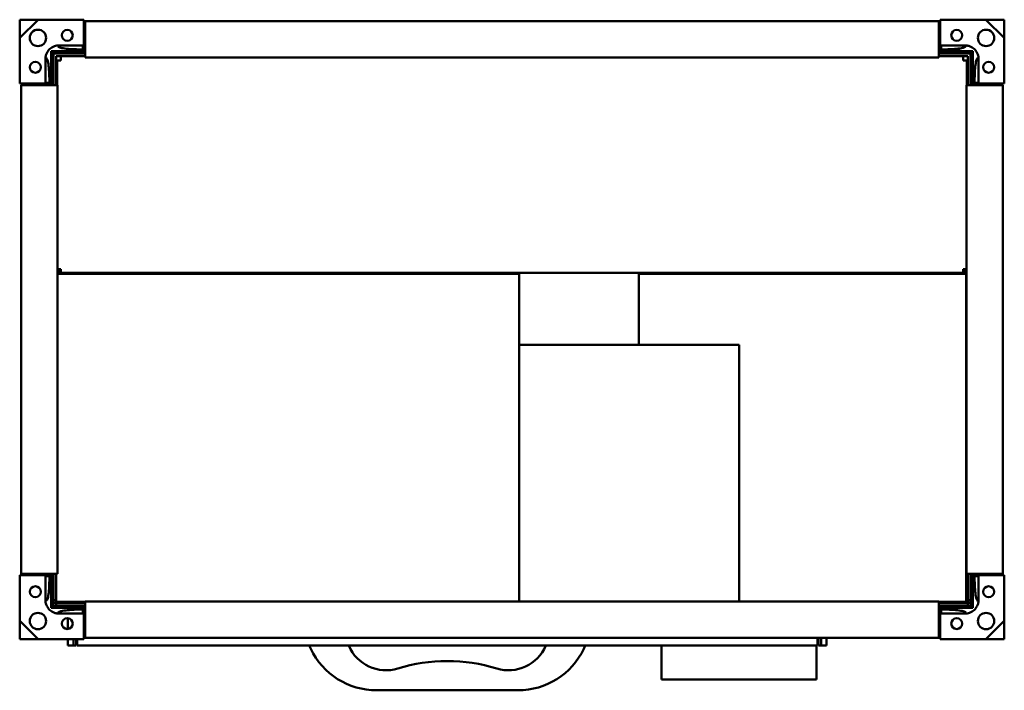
# Model space of a CAD drawing. Header units: millimetres. Extents: x 360 to 900, y 262 to 629.
import ezdxf

# ---------------------------------------------------------------- set-up
doc = ezdxf.new("R2010")
doc.units = ezdxf.units.MM
doc.header["$LTSCALE"] = 3
doc.layers.add('Widoczne (ISO)', color=7, linetype='Continuous', lineweight=50)

msp = doc.modelspace()

# ---------------------------------------------------------------- linework, layer by layer
at = {"layer": 'Widoczne (ISO)'}
for p, q in [((360.01, 619.57), (360.03, 629.47)), ((360.03, 629.47), (369.94, 629.49)), ((360.06, 619.45), (370.06, 629.45)), ((370.17, 629.41), (395.1, 629.41)), ((395.1, 629.41), (395.1, 627.91)), ((395.1, 627.91), (396, 627.91)), ((395.1, 627.91), (395.1, 615.91)), ((396, 628.71), (864, 628.71)), ((396, 628.71), (396, 627.51)), ((396, 609.71), (396, 627.51)), ((864, 628.71), (864, 627.51)), ((864, 627.91), (864.9, 627.91)), ((864, 609.71), (864, 627.51)), ((864.9, 629.41), (889.83, 629.41)), ((864.9, 627.91), (864.9, 629.41)), ((864.9, 615.91), (864.9, 627.91)), ((889.94, 629.45), (899.94, 619.45)), ((890.06, 629.49), (899.97, 629.47)), ((899.97, 629.47), (899.99, 619.57)), ((360.1, 594.41), (360.1, 619.33)), ((899.9, 619.33), (899.9, 594.41)), ((378.1, 611.41), (377.32, 612.19)), ((378.1, 594.41), (378.1, 611.41)), ((378.1, 611.41), (395.1, 611.41)), ((378.5, 608.01), (378.5, 611.01)), ((381.5, 611.01), (378.5, 611.01)), ((381, 615.4), (394.6, 615.4)), ((381.5, 611.01), (396, 611.01)), ((387.16, 612.32), (395.1, 612.32)), ((394.6, 613.2), (392.28, 613.2)), ((394.6, 615.41), (394.6, 613.2)), ((395.1, 612.91), (395.1, 612.32)), ((396, 612.91), (395.1, 612.91)), ((395.1, 612.32), (395.1, 611.41)), ((864.9, 612.91), (864, 612.91)), ((864, 611.01), (878.5, 611.01)), ((864.9, 612.91), (864.9, 612.32)), ((864.9, 612.32), (864.9, 611.41)), ((864.9, 612.32), (872.84, 612.32)), ((864.9, 611.41), (881.9, 611.41)), ((865.4, 613.2), (865.4, 615.41)), ((865.4, 615.4), (879, 615.4)), ((867.72, 613.2), (865.4, 613.2)), ((878.5, 611.01), (881.5, 611.01)), ((881.5, 611.01), (881.5, 608.01)), ((881.9, 611.41), (882.68, 612.19)), ((881.9, 611.41), (881.9, 594.41)), ((374.11, 594.91), (374.11, 608.5)), ((378.5, 608.01), (378.5, 593.51)), ((381.5, 609.51), (380, 609.51)), ((380, 609.51), (380, 608.01)), ((380, 593.51), (380, 608.01)), ((382.5, 607.01), (380.5, 607.01)), ((380.5, 607.01), (380.5, 593.51)), ((381.5, 609.51), (396, 609.51)), ((382.5, 607.51), (382.5, 609.51)), ((382.5, 607.51), (382.5, 607.01)), ((396, 609.71), (396, 608.71)), ((396, 608.71), (864, 608.71)), ((864, 609.71), (864, 608.71)), ((864, 609.51), (878.5, 609.51)), ((877.5, 609.51), (877.5, 607.51)), ((877.5, 607.01), (877.5, 607.51)), ((877.5, 607.01), (879.5, 607.01)), ((878.5, 609.51), (880, 609.51)), ((879.5, 593.51), (879.5, 607.01)), ((880, 608.01), (880, 609.51)), ((880, 608.01), (880, 593.51)), ((881.5, 593.51), (881.5, 608.01)), ((885.89, 608.5), (885.89, 594.91)), ((377.19, 594.41), (377.19, 602.34)), ((882.81, 602.34), (882.81, 594.41)), ((361.6, 594.41), (360.1, 594.41)), ((373.6, 594.41), (361.6, 594.41)), ((361.6, 593.51), (361.6, 594.41)), ((376.31, 594.91), (374.1, 594.91)), ((376.31, 597.23), (376.31, 594.91)), ((376.6, 594.41), (376.6, 593.51)), ((376.6, 594.41), (377.19, 594.41)), ((377.19, 594.41), (378.1, 594.41)), ((882.81, 594.41), (881.9, 594.41)), ((883.4, 594.41), (882.81, 594.41)), ((883.4, 593.51), (883.4, 594.41)), ((883.69, 594.91), (883.69, 597.23)), ((885.9, 594.91), (883.69, 594.91)), ((898.4, 594.41), (886.4, 594.41)), ((899.9, 594.41), (898.4, 594.41)), ((898.4, 594.41), (898.4, 593.51)), ((360.8, 593.51), (362, 593.51)), ((360.8, 325.51), (360.8, 593.51)), ((379.8, 593.51), (362, 593.51)), ((379.8, 593.51), (380.8, 593.51)), ((380.8, 325.51), (380.8, 593.51)), ((879.2, 593.51), (879.2, 325.51)), ((879.2, 593.51), (880.2, 593.51)), ((898, 593.51), (880.2, 593.51)), ((898, 593.51), (899.2, 593.51)), ((899.2, 593.51), (899.2, 325.51)), ((382.5, 492.51), (380.8, 492.51)), ((380.8, 491.51), (382.5, 491.51)), ((382.5, 492.51), (382.5, 490.51)), ((877.5, 492.51), (877.5, 490.51)), ((877.5, 492.51), (879.2, 492.51)), ((877.5, 491.51), (879.2, 491.51)), ((382.5, 490.51), (380.8, 490.51)), ((628.26, 490.01), (380.8, 490.01)), ((382.5, 490.51), (877.5, 490.51)), ((382.5, 490.21), (382.5, 490.51)), ((489.5, 490.01), (489.5, 490.51)), ((628.26, 490.01), (634.01, 490.01)), ((634.01, 490.01), (634.01, 310.31)), ((699.5, 451.06), (699.5, 490.51)), ((878.93, 490.01), (699.5, 490.01)), ((877.5, 490.21), (877.5, 490.51)), ((879.2, 490.51), (877.5, 490.51)), ((878.93, 490.01), (878.99, 490.01)), ((879, 490.01), (878.99, 490.01)), ((879, 490.01), (879.2, 490.01)), ((879, 310.01), (879, 490.01)), ((879, 490.01), (879, 490.01)), ((754.5, 451.06), (634.01, 451.06)), ((754.5, 451.06), (754.5, 310.31)), ((360.1, 324.61), (361.6, 324.61)), ((360.1, 299.68), (360.1, 324.61)), ((362, 325.51), (360.8, 325.51)), ((361.6, 324.61), (361.6, 325.51)), ((361.6, 324.61), (373.6, 324.61)), ((362, 325.51), (379.8, 325.51)), ((374.1, 324.11), (376.31, 324.11)), ((374.11, 310.51), (374.11, 324.11)), ((376.31, 324.11), (376.31, 321.78)), ((376.6, 325.51), (376.6, 324.61)), ((376.6, 324.61), (377.19, 324.61)), ((377.19, 324.61), (378.1, 324.61)), ((377.19, 316.67), (377.19, 324.61)), ((378.1, 307.61), (378.1, 324.61)), ((378.5, 325.51), (378.5, 311.01)), ((380.8, 325.51), (379.8, 325.51)), ((380, 311.01), (380, 325.51)), ((380.01, 310.01), (380.01, 325.51)), ((880.2, 325.51), (879.2, 325.51)), ((880, 325.51), (880, 311.01)), ((880.2, 325.51), (898, 325.51)), ((881.5, 311.01), (881.5, 325.51)), ((882.81, 324.61), (881.9, 324.61)), ((881.9, 324.61), (881.9, 307.61)), ((883.4, 324.61), (882.81, 324.61)), ((882.81, 324.61), (882.81, 316.67)), ((883.4, 324.61), (883.4, 325.51)), ((883.69, 324.11), (885.9, 324.11)), ((883.69, 321.78), (883.69, 324.11)), ((885.89, 324.11), (885.89, 310.51)), ((886.4, 324.61), (898.4, 324.61)), ((899.2, 325.51), (898, 325.51)), ((898.4, 325.51), (898.4, 324.61)), ((898.4, 324.61), (899.9, 324.61)), ((899.9, 324.61), (899.9, 299.68)), ((378.5, 323.01), (378.1, 323.01)), ((881.5, 323.01), (881.9, 323.01)), ((380, 308.01), (378.1, 308.01)), ((380, 311.01), (378.5, 311.01)), ((378.5, 311.01), (378.5, 309.51)), ((380, 309.51), (378.5, 309.51)), ((380, 309.51), (380.01, 309.51)), ((380.01, 308.01), (380, 308.01)), ((396, 310.01), (380.01, 310.01)), ((380.01, 309.51), (385.01, 309.51)), ((380.01, 309.51), (380.01, 308.01)), ((385.01, 308.01), (380.01, 308.01)), ((382.5, 310.01), (382.5, 309.69)), ((382.5, 309.69), (396, 309.69)), ((396, 309.51), (385.01, 309.51)), ((396, 308.01), (385.01, 308.01)), ((386.5, 308.01), (386.5, 307.61)), ((389.5, 308.01), (389.5, 307.61)), ((864, 310.31), (396, 310.31)), ((396, 309.31), (396, 310.31)), ((396, 309.31), (396, 291.51)), ((864, 309.31), (864, 310.31)), ((878.93, 310.01), (864, 310.01)), ((864, 309.69), (877.5, 309.69)), ((874.99, 309.51), (864, 309.51)), ((864, 309.31), (864, 291.51)), ((874.99, 308.01), (864, 308.01)), ((874.99, 309.51), (879.99, 309.51)), ((879.99, 308.01), (874.99, 308.01)), ((877.5, 310.01), (877.5, 309.69)), ((878.93, 310.01), (878.99, 310.01)), ((878.99, 310.01), (879, 310.01)), ((880, 310.01), (879, 310.01)), ((879, 310.01), (879, 310.01)), ((879.99, 309.51), (880, 309.51)), ((879.99, 309.51), (879.99, 308.01)), ((880, 308.01), (879.99, 308.01)), ((880, 311.01), (881.5, 311.01)), ((880, 311.01), (880, 310.01)), ((880, 309.51), (881.5, 309.51)), ((880, 308.01), (881.9, 308.01)), ((881.5, 309.51), (881.5, 311.01)), ((378.1, 307.61), (377.32, 306.82)), ((395.1, 307.61), (378.1, 307.61)), ((394.6, 303.62), (381, 303.62)), ((395.1, 306.7), (387.16, 306.7)), ((392.28, 305.81), (394.6, 305.81)), ((394.6, 305.81), (394.6, 303.61)), ((395.1, 306.7), (395.1, 307.61)), ((395.1, 307.01), (396, 307.01)), ((395.1, 306.11), (395.1, 306.7)), ((395.1, 306.11), (396, 306.11)), ((395.1, 303.11), (395.1, 291.11)), ((864, 306.11), (864.9, 306.11)), ((864.9, 306.7), (864.9, 307.61)), ((881.9, 307.61), (864.9, 307.61)), ((872.84, 306.7), (864.9, 306.7)), ((864.9, 306.11), (864.9, 306.7)), ((864.9, 291.11), (864.9, 303.11)), ((865.4, 303.61), (865.4, 305.81)), ((865.4, 305.81), (867.72, 305.81)), ((879, 303.62), (865.4, 303.62)), ((881.9, 307.61), (882.68, 306.82)), ((360.03, 289.54), (360.01, 299.45)), ((370.06, 289.56), (360.06, 299.56)), ((386.5, 301.08), (386.5, 295.13)), ((899.94, 299.56), (889.94, 289.56)), ((899.99, 299.45), (899.97, 289.54)), ((369.94, 289.52), (360.03, 289.54)), ((395.1, 289.61), (370.17, 289.61)), ((386.5, 286.01), (386.5, 289.61)), ((389.5, 289.61), (389.5, 286.01)), ((389.5, 286.01), (389.5, 289.61)), ((391, 289.61), (391, 286.01)), ((391.5, 289.61), (391.5, 286.01)), ((395.1, 291.11), (395.1, 289.61)), ((396, 291.11), (395.1, 291.11)), ((396, 290.31), (396, 291.51)), ((864, 290.31), (396, 290.31)), ((797.5, 286.01), (797.5, 290.31)), ((798, 286.01), (798, 290.31)), ((799.5, 286.01), (799.5, 290.31)), ((799.5, 290.31), (799.5, 286.01)), ((802.5, 290.31), (802.5, 286.01)), ((864, 290.31), (864, 291.51)), ((864.9, 291.11), (864, 291.11)), ((864.9, 289.61), (864.9, 291.11)), ((889.83, 289.61), (864.9, 289.61)), ((899.97, 289.54), (890.06, 289.52)), ((389.5, 286.01), (386.5, 286.01)), ((389.5, 286.01), (391, 286.01)), ((797.5, 286.01), (391.5, 286.01)), ((518.81, 286.01), (519.63, 284.28)), ((669.37, 284.28), (670.19, 286.01)), ((712, 286.01), (712, 267.51)), ((797, 286.01), (797, 267.51)), ((798, 286.01), (799.5, 286.01)), ((799.5, 286.01), (802.5, 286.01)), ((797, 267.51), (712, 267.51)), ((555.73, 261.51), (633.27, 261.51))]:
    msp.add_line(p, q, dxfattribs=at)
for centre, radius in [((370, 619.51), 4.5), ((386.1, 620.91), 3), ((873.9, 620.91), 3), ((890, 619.51), 4.5), ((368.6, 603.41), 3), ((891.4, 603.41), 3), ((368.6, 315.61), 3), ((891.4, 315.61), 3), ((370, 299.51), 4.5), ((890, 299.51), 4.5), ((386.1, 298.11), 3), ((873.9, 298.11), 3)]:
    msp.add_circle(centre, radius, dxfattribs=at)
for centre, radius, start, end in [((394.6, 615.91), 0.5, 270, 0), ((865.4, 615.91), 0.5, 180, 270), ((373.6, 594.91), 0.5, 270, 0), ((886.4, 594.91), 0.5, 180, 270), ((373.6, 324.11), 0.5, 0, 90), ((886.4, 324.11), 0.5, 90, 180), ((394.6, 303.11), 0.5, 0, 90), ((865.4, 303.11), 0.5, 90, 180), ((555.73, 301.51), 40, 205.5139, 270), ((560.86, 294.58), 22.07, 202.8505, 287.2391), ((628.14, 294.58), 22.07, 252.7609, 337.1495), ((633.27, 301.51), 40, 270, 334.4861), ((593.86, 188.23), 89.28, 89.5889, 107.2391), ((595.14, 188.23), 89.28, 72.7609, 90.4111)]:
    msp.add_arc(centre, radius, start, end, dxfattribs=at)
for centre, major_axis, start_param, end_param in [((382.5, 489.51), (-2, 0), 5.497787, 5.728374), ((382.5, 488.8), (2, 0), 1.570796, 2.118825), ((877.5, 488.8), (2, 0), 1.022768, 1.570796), ((877.5, 489.51), (-2, 0), 3.696404, 3.926991)]:
    msp.add_ellipse(centre, major_axis=major_axis, ratio=0.707107, start_param=start_param, end_param=end_param, dxfattribs=at)
for points in [[(369.94, 629.49), (369.98, 629.48), (370.02, 629.46), (370.06, 629.45)], [(370.06, 629.45), (370.1, 629.43), (370.14, 629.42), (370.17, 629.41)], [(889.83, 629.41), (889.87, 629.42), (889.9, 629.43), (889.94, 629.45)], [(890.06, 629.49), (890.02, 629.48), (889.98, 629.46), (889.94, 629.45)], [(360.01, 619.57), (360.03, 619.53), (360.04, 619.49), (360.06, 619.45)], [(360.1, 619.33), (360.09, 619.37), (360.07, 619.41), (360.06, 619.45)], [(899.94, 619.45), (899.93, 619.41), (899.91, 619.37), (899.9, 619.33)], [(899.99, 619.57), (899.97, 619.53), (899.96, 619.49), (899.94, 619.45)], [(360.01, 299.45), (360.03, 299.48), (360.04, 299.52), (360.06, 299.56)], [(360.06, 299.56), (360.07, 299.6), (360.09, 299.64), (360.1, 299.68)], [(899.9, 299.68), (899.91, 299.64), (899.93, 299.6), (899.94, 299.56)], [(899.99, 299.45), (899.97, 299.48), (899.96, 299.52), (899.94, 299.56)], [(369.94, 289.52), (369.98, 289.53), (370.02, 289.55), (370.06, 289.56)], [(370.17, 289.61), (370.13, 289.59), (370.1, 289.58), (370.06, 289.56)], [(889.94, 289.56), (889.9, 289.58), (889.86, 289.59), (889.83, 289.61)], [(890.06, 289.52), (890.02, 289.53), (889.98, 289.55), (889.94, 289.56)]]:
    msp.add_open_spline(points, degree=3, dxfattribs=at)
for points, knots in [([(374.11, 608.5), (374.24, 609.32), (374.33, 609.81), (374.89, 611.4), (375.43, 612.24), (376.7, 613.65), (377.49, 614.24), (379.29, 615.1), (380.07, 615.25), (381, 615.4)], [6.722157, 6.722157, 6.722157, 6.722157, 7.046388, 7.046388, 7.578871, 7.578871, 8.149832, 8.149832, 8.745306, 8.745306, 8.745306, 8.745306]), ([(377.19, 602.34), (377.19, 603.7), (377.2, 604.95), (377.2, 606.76), (377.21, 607.5), (377.21, 608.27), (377.21, 608.59), (377.21, 608.95), (377.22, 609.12), (377.22, 609.55), (377.23, 609.81), (377.25, 610.76), (377.27, 611.44), (377.31, 612.14), (377.31, 612.16), (377.32, 612.19)], [0.4926398, 0.4926398, 0.4926398, 0.4926398, 0.5669172, 0.5669172, 0.6175904, 0.6175904, 0.6200707, 0.6200707, 0.6224298, 0.6224298, 0.6258618, 0.6258618, 0.63518, 0.63518, 0.6355201, 0.6355201, 0.6355201, 0.6355201]), ([(387.16, 612.32), (385.25, 612.31), (383.33, 612.3), (381.53, 612.3), (381.01, 612.29), (380.62, 612.29), (380.47, 612.29), (379.06, 612.27), (378.11, 612.24), (377.32, 612.19)], [-1.95287, -1.95287, -1.95287, -1.95287, -0.854643, -0.854643, -0.82091, -0.82091, -0.798868, -0.798868, -0.619017, -0.619017, -0.619017, -0.619017]), ([(381, 615.4), (381.01, 615.36), (381.01, 615.32), (381.02, 615.24), (381.02, 615.2), (381.03, 615.12), (381.03, 615.08), (381.08, 614.95), (381.13, 614.87), (381.3, 614.67), (381.44, 614.57), (382.1, 614.2), (382.93, 613.98), (385.02, 613.63), (386.38, 613.5), (389.23, 613.31), (390.81, 613.25), (392.28, 613.2)], [-4.294451, -4.294451, -4.294451, -4.294451, -4.260976, -4.260976, -4.225754, -4.225754, -4.190018, -4.190018, -4.104754, -4.104754, -3.964207, -3.964207, -3.45937, -3.45937, -2.870368, -2.870368, -2.287369, -2.287369, -2.287369, -2.287369]), ([(392.28, 613.2), (392.24, 613.19), (392.2, 613.18), (390.75, 612.9), (389.2, 612.59), (387.16, 612.32)], [-21.284951, -21.284951, -21.284951, -21.284951, -21.095773, -21.095773, -13.528433, -13.528433, -13.528433, -13.528433]), ([(879, 615.4), (878.99, 615.36), (878.99, 615.32), (878.99, 615.25), (878.98, 615.22), (878.98, 615.17), (878.98, 615.17), (878.97, 615.08), (878.94, 615), (878.85, 614.84), (878.78, 614.76), (878.56, 614.57), (878.38, 614.47), (877.74, 614.17), (877.14, 614.02), (875.44, 613.69), (874.07, 613.54), (871.08, 613.33), (869.3, 613.25), (867.72, 613.2)], [0.395755, 0.395755, 0.395755, 0.395755, 0.408065, 0.408065, 0.41657, 0.41657, 0.424022, 0.424022, 0.506629, 0.506629, 0.609066, 0.609066, 0.795832, 0.795832, 1.287097, 1.287097, 2.195023, 2.195023, 3.203538, 3.203538, 3.203538, 3.203538]), ([(872.84, 612.32), (872.27, 612.39), (871.71, 612.48), (870.03, 612.75), (869.35, 612.89), (867.72, 613.2)], [-4.010817, -4.010817, -4.010817, -4.010817, -3.613679, -3.613679, -2.833117, -2.833117, -2.833117, -2.833117]), ([(872.84, 612.32), (874.2, 612.31), (875.45, 612.31), (877.25, 612.3), (877.99, 612.3), (878.76, 612.29), (879.08, 612.29), (879.44, 612.29), (879.62, 612.29), (880.05, 612.28), (880.3, 612.28), (881.25, 612.26), (881.93, 612.23), (882.63, 612.19), (882.66, 612.19), (882.68, 612.19)], [0.4926398, 0.4926398, 0.4926398, 0.4926398, 0.5669172, 0.5669172, 0.6175904, 0.6175904, 0.6200707, 0.6200707, 0.6224298, 0.6224298, 0.6258618, 0.6258618, 0.63518, 0.63518, 0.6355201, 0.6355201, 0.6355201, 0.6355201]), ([(879, 615.4), (879.82, 615.26), (880.3, 615.18), (881.9, 614.61), (882.74, 614.08), (884.15, 612.81), (884.73, 612.02), (885.6, 610.22), (885.74, 609.44), (885.89, 608.5)], [6.722157, 6.722157, 6.722157, 6.722157, 7.046388, 7.046388, 7.578871, 7.578871, 8.149832, 8.149832, 8.745306, 8.745306, 8.745306, 8.745306]), ([(882.81, 602.34), (882.8, 604.26), (882.8, 606.18), (882.79, 607.98), (882.79, 608.49), (882.79, 608.88), (882.78, 609.04), (882.77, 610.45), (882.73, 611.4), (882.68, 612.19)], [-1.95287, -1.95287, -1.95287, -1.95287, -0.854643, -0.854643, -0.82091, -0.82091, -0.798868, -0.798868, -0.619017, -0.619017, -0.619017, -0.619017]), ([(374.11, 608.5), (374.15, 608.5), (374.19, 608.5), (374.26, 608.49), (374.28, 608.49), (374.34, 608.48), (374.34, 608.48), (374.43, 608.47), (374.5, 608.45), (374.66, 608.36), (374.74, 608.29), (374.94, 608.07), (375.04, 607.88), (375.33, 607.25), (375.49, 606.64), (375.82, 604.94), (375.96, 603.57), (376.18, 600.58), (376.26, 598.81), (376.31, 597.23)], [0.395755, 0.395755, 0.395755, 0.395755, 0.408065, 0.408065, 0.41657, 0.41657, 0.424022, 0.424022, 0.506629, 0.506629, 0.609066, 0.609066, 0.795832, 0.795832, 1.287097, 1.287097, 2.195023, 2.195023, 3.203538, 3.203538, 3.203538, 3.203538]), ([(885.89, 608.5), (885.85, 608.5), (885.81, 608.5), (885.74, 608.49), (885.7, 608.49), (885.62, 608.48), (885.58, 608.47), (885.45, 608.43), (885.37, 608.38), (885.17, 608.21), (885.07, 608.06), (884.69, 607.4), (884.48, 606.58), (884.13, 604.49), (884, 603.12), (883.81, 600.28), (883.74, 598.7), (883.69, 597.23)], [-4.294451, -4.294451, -4.294451, -4.294451, -4.260976, -4.260976, -4.225754, -4.225754, -4.190018, -4.190018, -4.104754, -4.104754, -3.964207, -3.964207, -3.45937, -3.45937, -2.870368, -2.870368, -2.287369, -2.287369, -2.287369, -2.287369]), ([(377.19, 602.34), (377.11, 601.78), (377.03, 601.21), (376.76, 599.54), (376.62, 598.85), (376.31, 597.23)], [-4.010817, -4.010817, -4.010817, -4.010817, -3.613679, -3.613679, -2.833117, -2.833117, -2.833117, -2.833117]), ([(883.69, 597.23), (883.69, 597.27), (883.68, 597.3), (883.4, 598.76), (883.09, 600.31), (882.81, 602.34)], [-21.284951, -21.284951, -21.284951, -21.284951, -21.095773, -21.095773, -13.528433, -13.528433, -13.528433, -13.528433]), ([(374.11, 310.51), (374.15, 310.51), (374.19, 310.51), (374.26, 310.52), (374.3, 310.52), (374.38, 310.53), (374.42, 310.54), (374.55, 310.58), (374.63, 310.63), (374.83, 310.81), (374.93, 310.95), (375.31, 311.61), (375.52, 312.44), (375.87, 314.53), (376, 315.89), (376.19, 318.74), (376.26, 320.31), (376.31, 321.78)], [-4.294451, -4.294451, -4.294451, -4.294451, -4.260976, -4.260976, -4.225754, -4.225754, -4.190018, -4.190018, -4.104754, -4.104754, -3.964207, -3.964207, -3.45937, -3.45937, -2.870368, -2.870368, -2.287369, -2.287369, -2.287369, -2.287369]), ([(376.31, 321.78), (376.31, 321.75), (376.32, 321.71), (376.6, 320.25), (376.91, 318.7), (377.19, 316.67)], [-21.284951, -21.284951, -21.284951, -21.284951, -21.095773, -21.095773, -13.528433, -13.528433, -13.528433, -13.528433]), ([(882.81, 316.67), (882.89, 317.23), (882.97, 317.8), (883.24, 319.47), (883.38, 320.16), (883.69, 321.78)], [-4.010817, -4.010817, -4.010817, -4.010817, -3.613679, -3.613679, -2.833117, -2.833117, -2.833117, -2.833117]), ([(885.89, 310.51), (885.85, 310.51), (885.81, 310.51), (885.74, 310.52), (885.72, 310.52), (885.66, 310.53), (885.66, 310.53), (885.57, 310.54), (885.5, 310.56), (885.34, 310.65), (885.26, 310.72), (885.06, 310.95), (884.96, 311.13), (884.67, 311.76), (884.51, 312.37), (884.18, 314.07), (884.04, 315.44), (883.82, 318.43), (883.74, 320.21), (883.69, 321.78)], [0.395755, 0.395755, 0.395755, 0.395755, 0.408065, 0.408065, 0.41657, 0.41657, 0.424022, 0.424022, 0.506629, 0.506629, 0.609066, 0.609066, 0.795832, 0.795832, 1.287097, 1.287097, 2.195023, 2.195023, 3.203538, 3.203538, 3.203538, 3.203538]), ([(377.19, 316.67), (377.2, 314.75), (377.2, 312.84), (377.21, 311.03), (377.21, 310.52), (377.21, 310.13), (377.22, 309.97), (377.23, 308.57), (377.27, 307.61), (377.32, 306.82)], [-1.95287, -1.95287, -1.95287, -1.95287, -0.854643, -0.854643, -0.82091, -0.82091, -0.798868, -0.798868, -0.619017, -0.619017, -0.619017, -0.619017]), ([(882.81, 316.67), (882.81, 315.31), (882.8, 314.06), (882.8, 312.25), (882.79, 311.51), (882.79, 310.74), (882.79, 310.43), (882.79, 310.07), (882.78, 309.89), (882.78, 309.46), (882.77, 309.2), (882.75, 308.25), (882.73, 307.58), (882.69, 306.87), (882.69, 306.85), (882.68, 306.82)], [0.4926398, 0.4926398, 0.4926398, 0.4926398, 0.5669172, 0.5669172, 0.6175904, 0.6175904, 0.6200707, 0.6200707, 0.6224298, 0.6224298, 0.6258618, 0.6258618, 0.63518, 0.63518, 0.6355201, 0.6355201, 0.6355201, 0.6355201]), ([(381, 303.62), (380.18, 303.75), (379.7, 303.83), (378.1, 304.4), (377.26, 304.93), (375.85, 306.2), (375.27, 306.99), (374.4, 308.8), (374.26, 309.57), (374.11, 310.51)], [6.722157, 6.722157, 6.722157, 6.722157, 7.046388, 7.046388, 7.578871, 7.578871, 8.149832, 8.149832, 8.745306, 8.745306, 8.745306, 8.745306]), ([(885.89, 310.51), (885.76, 309.69), (885.67, 309.2), (885.11, 307.61), (884.57, 306.77), (883.3, 305.36), (882.51, 304.77), (880.71, 303.91), (879.93, 303.77), (879, 303.62)], [6.722157, 6.722157, 6.722157, 6.722157, 7.046388, 7.046388, 7.578871, 7.578871, 8.149832, 8.149832, 8.745306, 8.745306, 8.745306, 8.745306]), ([(387.16, 306.7), (385.8, 306.7), (384.55, 306.7), (382.75, 306.71), (382.01, 306.71), (381.24, 306.72), (380.92, 306.72), (380.56, 306.72), (380.38, 306.72), (379.95, 306.73), (379.7, 306.73), (378.75, 306.75), (378.07, 306.78), (377.37, 306.82), (377.34, 306.82), (377.32, 306.82)], [0.4926398, 0.4926398, 0.4926398, 0.4926398, 0.5669172, 0.5669172, 0.6175904, 0.6175904, 0.6200707, 0.6200707, 0.6224298, 0.6224298, 0.6258618, 0.6258618, 0.63518, 0.63518, 0.6355201, 0.6355201, 0.6355201, 0.6355201]), ([(381, 303.62), (381.01, 303.66), (381.01, 303.7), (381.01, 303.76), (381.02, 303.79), (381.02, 303.84), (381.02, 303.84), (381.03, 303.93), (381.06, 304.01), (381.15, 304.17), (381.22, 304.25), (381.44, 304.44), (381.62, 304.55), (382.26, 304.84), (382.86, 305), (384.56, 305.33), (385.93, 305.47), (388.92, 305.69), (390.7, 305.76), (392.28, 305.81)], [0.395755, 0.395755, 0.395755, 0.395755, 0.408065, 0.408065, 0.41657, 0.41657, 0.424022, 0.424022, 0.506629, 0.506629, 0.609066, 0.609066, 0.795832, 0.795832, 1.287097, 1.287097, 2.195023, 2.195023, 3.203538, 3.203538, 3.203538, 3.203538]), ([(387.16, 306.7), (387.73, 306.62), (388.29, 306.54), (389.97, 306.27), (390.65, 306.13), (392.28, 305.81)], [-4.010817, -4.010817, -4.010817, -4.010817, -3.613679, -3.613679, -2.833117, -2.833117, -2.833117, -2.833117]), ([(867.72, 305.81), (867.76, 305.82), (867.8, 305.83), (869.25, 306.11), (870.8, 306.42), (872.84, 306.7)], [-21.284951, -21.284951, -21.284951, -21.284951, -21.095773, -21.095773, -13.528433, -13.528433, -13.528433, -13.528433]), ([(879, 303.62), (878.99, 303.65), (878.99, 303.69), (878.98, 303.77), (878.98, 303.81), (878.97, 303.89), (878.97, 303.93), (878.92, 304.06), (878.87, 304.14), (878.7, 304.34), (878.56, 304.44), (877.9, 304.81), (877.07, 305.03), (874.98, 305.38), (873.62, 305.51), (870.77, 305.7), (869.19, 305.77), (867.72, 305.81)], [-4.294451, -4.294451, -4.294451, -4.294451, -4.260976, -4.260976, -4.225754, -4.225754, -4.190018, -4.190018, -4.104754, -4.104754, -3.964207, -3.964207, -3.45937, -3.45937, -2.870368, -2.870368, -2.287369, -2.287369, -2.287369, -2.287369]), ([(872.84, 306.7), (874.75, 306.7), (876.67, 306.71), (878.47, 306.72), (878.99, 306.72), (879.38, 306.72), (879.53, 306.72), (880.94, 306.74), (881.89, 306.77), (882.68, 306.82)], [-1.95287, -1.95287, -1.95287, -1.95287, -0.854643, -0.854643, -0.82091, -0.82091, -0.798868, -0.798868, -0.619017, -0.619017, -0.619017, -0.619017])]:
    msp.add_open_spline(points, degree=3, knots=knots, dxfattribs=at)

doc.saveas('drawing.dxf')
